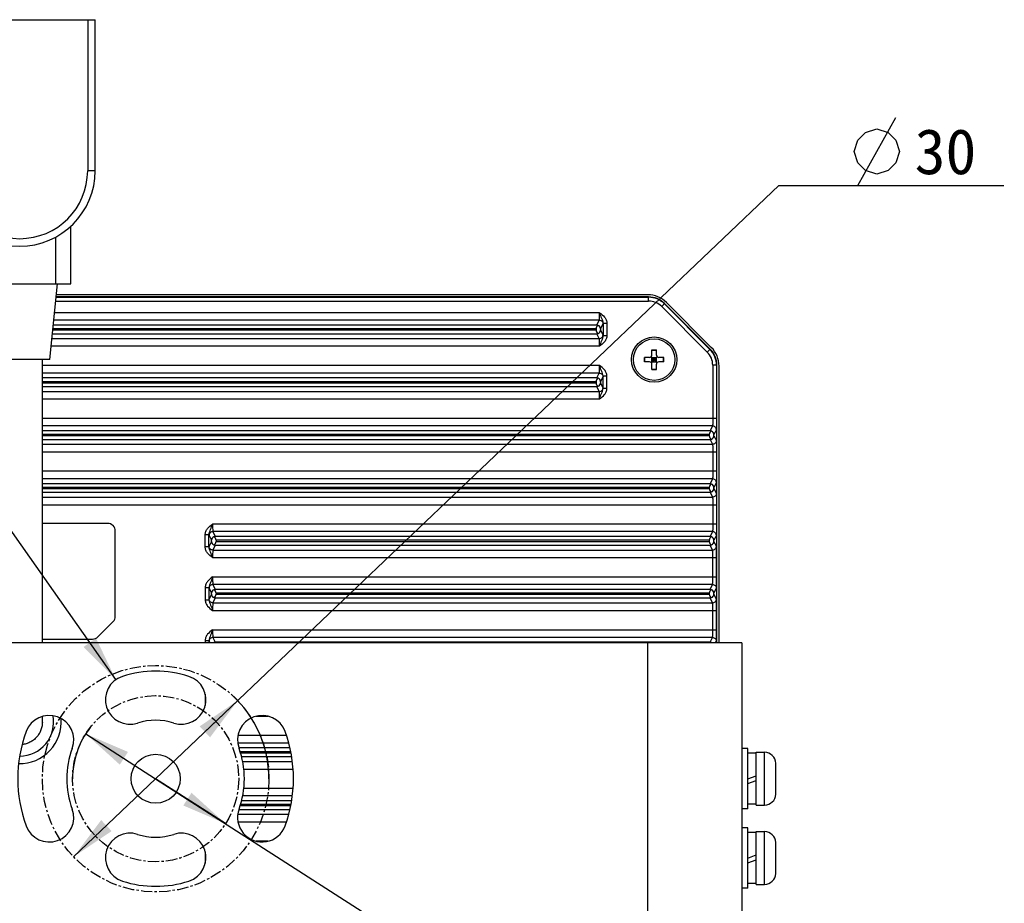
# Model space of a CAD drawing. Header units: millimetres. Extents: x 0 to 594, y 0 to 420.
# Tile 43 of 45: x 382 to 448, y 244 to 302. Entities that reach past the tile are written whole.
import ezdxf
from ezdxf.enums import TextEntityAlignment as Align

# ---------------------------------------------------------------- set-up
doc = ezdxf.new("R2010")
doc.units = ezdxf.units.MM
doc.header["$LTSCALE"] = 2
doc.linetypes.add('CENTER', pattern=[0.6, 0.375, -0.075, 0.075, -0.075])
doc.layers.get('0').update_dxf_attribs({"linetype": 'CONTINUOUS'})
for name, color, linetype in [('00_COMPONENTS', 7, 'CONTINUOUS'), ('05_ALL_CURVES', 7, 'CONTINUOUS'), ('51__DRAFT_DIMS', 7, 'CONTINUOUS')]:
    doc.layers.add(name, color=color, linetype=linetype)
doc.styles.get("Standard").update_dxf_attribs({"font": 'simfang.ttf'})
doc.dimstyles.new('DIMSTYLE_4', dxfattribs={"dimtxt": 3, "dimasz": 3, "dimexe": 2.5, "dimexo": 0.5, "dimtad": 1, "dimlfac": 2, "dimdsep": 46, "dimtxsty": 'Standard', "dimblk": '_FILLED', "dimblk1": '_FILLED', "dimblk2": '_FILLED', "dimcen": 0.09, "dimclrt": 3, "dimazin": 2, "dimtp": 0.2, "dimtm": 0.2, "dimtfac": 1, "dimtmove": 0, "dimatfit": 2, "dimldrblk": '_FILLED', "dimfxl": 1, "dimtolj": 1, "dimarcsym": 0})
doc.dimstyles.new('DIMSTYLE_5', dxfattribs={"dimtxt": 3, "dimasz": 3, "dimexe": 2.5, "dimexo": 0.5, "dimtad": 1, "dimlfac": 2, "dimdsep": 46, "dimtxsty": 'Standard', "dimblk": '_FILLED', "dimblk1": '_FILLED', "dimblk2": '_FILLED', "dimcen": 0.09, "dimclrt": 3, "dimazin": 2, "dimtp": 0.2, "dimtm": 0.2, "dimtfac": 1, "dimtofl": 0, "dimtmove": 0, "dimatfit": 1, "dimldrblk": '_FILLED', "dimfxl": 1, "dimtolj": 1, "dimarcsym": 0})

# ---------------------------------------------------------------- blocks, each defined once
blk = doc.blocks.new('_FILLED')
at = {"color": 0, "linetype": 'ByBlock'}
blk.add_solid([(0, 0), (-1, 0.167), (-1, -0.167)], dxfattribs=at)
blk = doc.blocks.new('*D6')
at = {"layer": '51__DRAFT_DIMS', "color": 4}
for p, q in [((391.49, 252.135), (432.733, 291.412)), ((432.733, 291.412), (436.233, 291.412)), ((436.233, 291.412), (447.639, 291.412)), ((396.922, 257.307), (391.49, 252.135)), ((386.059, 246.962), (391.49, 252.135))]:
    blk.add_line(p, q, dxfattribs=at)
at = {"layer": '51__DRAFT_DIMS', "color": 4, "xscale": 3, "yscale": 3, "zscale": 3}
for p, rotation in [((396.922, 257.307), 43.6019092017), ((386.059, 246.962), 223.6019092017)]:
    blk.add_blockref('_FILLED', p, dxfattribs=dict(at, rotation=rotation))
at = {"layer": '51__DRAFT_DIMS', "color": 3}
blk.add_text('30', height=3, dxfattribs=at).set_placement((441.733, 292.162))
blk = doc.blocks.new('*D7')
at = {"layer": '51__DRAFT_DIMS', "color": 4}
for p, q in [((386.864, 255.108), (391.49, 252.135)), ((396.117, 249.161), (391.49, 252.135)), ((391.49, 252.135), (432.762, 225.61)), ((432.762, 225.61), (447.668, 225.61)), ((447.668, 225.61), (436.262, 225.61))]:
    blk.add_line(p, q, dxfattribs=at)
at = {"layer": '51__DRAFT_DIMS', "color": 4, "xscale": 3, "yscale": 3, "zscale": 3}
for p, rotation in [((386.864, 255.108), 147.2721325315), ((396.117, 249.161), 327.2721325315)]:
    blk.add_blockref('_FILLED', p, dxfattribs=dict(at, rotation=rotation))
at = {"layer": '51__DRAFT_DIMS', "color": 3}
blk.add_text('22', height=3, dxfattribs=at).set_placement((441.762, 226.36))
blk = doc.blocks.new('*D8')
at = {"layer": '51__DRAFT_DIMS', "color": 4}
for p, q in [((363.835, 289.302), (349.819, 289.302)), ((367.335, 289.302), (363.835, 289.302)), ((388.856, 258.695), (367.335, 289.302))]:
    blk.add_line(p, q, dxfattribs=at)
at = {"layer": '51__DRAFT_DIMS', "color": 4, "xscale": 3, "yscale": 3, "zscale": 3, "rotation": 305.1119842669}
blk.add_blockref('_FILLED', (388.856, 258.695), dxfattribs=at)
at = {"layer": '51__DRAFT_DIMS', "color": 3}
for s, p in [('4-', (355.726, 290.052)), ('6.5', (362.335, 290.052))]:
    blk.add_text(s, height=3, dxfattribs=at).set_placement(p, align=Align.RIGHT)

msp = doc.modelspace()

# ---------------------------------------------------------------- linework, layer by layer
at = {"layer": '00_COMPONENTS', "color": 0}
for p, q in [((377.4904, 302.3918), (387.4904, 302.3918)), ((386.9904, 302.3918), (386.9904, 292.3918)), ((387.4904, 292.3918), (387.4904, 302.3918)), ((387.4904, 292.3918), (386.9904, 292.3918)), ((385.8654, 284.8918), (385.8654, 288.7027)), ((384.8654, 287.9918), (384.8654, 284.8918)), ((379.1154, 284.8918), (385.8654, 284.8918))]:
    msp.add_line(p, q, dxfattribs=at)
at = {"layer": '00_COMPONENTS'}
for p, q in [((384.4904, 279.8918), (384.9904, 284.8918)), ((424.0638, 284.1794), (384.9192, 284.1794)), ((384.8775, 283.7628), (424.1191, 283.7628)), ((384.9025, 284.0127), (424.1191, 284.0127)), ((424.1191, 284.0346), (384.9047, 284.0346)), ((424.1191, 283.7628), (424.1191, 284.0346)), ((424.9875, 283.4031), (425.1797, 283.5953)), ((425.1643, 283.5798), (428.1856, 280.5585)), ((428.2011, 280.574), (425.1797, 283.5953)), ((428.2729, 280.6947), (425.3005, 283.6672)), ((420.8686, 282.9925), (384.8005, 282.9925)), ((424.9875, 283.4031), (428.0088, 280.3818)), ((420.8559, 282.4928), (384.7505, 282.4928)), ((420.694, 282.1689), (420.8559, 282.4928)), ((420.945, 281.9211), (421.1059, 282.2429)), ((421.1099, 282.2885), (421.3599, 282.2885)), ((421.1099, 282.2885), (421.1099, 281.4808)), ((421.3599, 282.2885), (421.3599, 281.4808)), ((384.6613, 281.6004), (420.694, 281.6004)), ((384.6862, 281.8503), (420.6404, 281.8503)), ((420.6404, 281.919), (384.6931, 281.919)), ((420.694, 282.1689), (384.7181, 282.1689)), ((420.6404, 281.919), (420.6404, 281.8503)), ((420.8559, 281.2765), (420.694, 281.6004)), ((420.945, 281.9211), (420.945, 281.8482)), ((421.1059, 281.5263), (420.945, 281.8482)), ((384.6289, 281.2765), (420.8559, 281.2765)), ((421.1099, 281.4808), (421.3599, 281.4808)), ((420.8685, 280.7768), (384.5789, 280.7768)), ((424.3404, 280.5346), (424.6404, 280.5346)), ((424.3404, 280.1846), (424.3404, 280.5346)), ((424.3404, 280.5102), (424.6404, 280.5102)), ((424.6404, 280.1846), (424.6404, 280.5346)), ((428.2011, 280.574), (428.0088, 280.3818)), ((384.4904, 279.8918), (380.4904, 279.8918)), ((383.9904, 261.1346), (383.9904, 279.8918)), ((424.1904, 280.0346), (423.8404, 280.0346)), ((423.8404, 279.7346), (423.8404, 280.0346)), ((424.1904, 279.7346), (423.8404, 279.7346)), ((423.8649, 279.7346), (423.8649, 280.0346)), ((424.2965, 279.6907), (424.6843, 280.0786)), ((424.2965, 280.0786), (424.6843, 279.6907)), ((424.3404, 280.0346), (424.6404, 280.0346)), ((424.3404, 279.7346), (424.3404, 280.0346)), ((424.3404, 279.8846), (424.6404, 279.8846)), ((424.3404, 279.7346), (424.6404, 279.7346)), ((424.4904, 279.7346), (424.4904, 280.0346)), ((424.6404, 279.7346), (424.6404, 280.0346)), ((425.1404, 280.0346), (424.7904, 280.0346)), ((425.1404, 279.7346), (424.7904, 279.7346)), ((425.1159, 279.7346), (425.1159, 280.0346)), ((425.1404, 279.7346), (425.1404, 280.0346)), ((420.8685, 279.4925), (383.9904, 279.4925)), ((420.8559, 278.9928), (383.9904, 278.9928)), ((420.694, 278.6689), (420.8559, 278.9928)), ((424.3404, 279.2346), (424.3404, 279.5846)), ((424.3404, 279.2591), (424.6404, 279.2591)), ((424.3404, 279.2346), (424.6404, 279.2346)), ((424.6404, 279.2346), (424.6404, 279.5846)), ((428.6404, 279.5133), (428.3685, 279.5133)), ((428.3685, 279.5133), (428.3685, 275.9925)), ((428.6185, 279.5133), (428.6185, 275.9925)), ((428.6404, 261.1346), (428.6404, 279.5133)), ((428.7852, 261.1346), (428.7852, 279.458)), ((420.694, 278.6689), (383.9904, 278.6689)), ((420.6404, 278.419), (383.9904, 278.419)), ((383.9904, 278.3503), (420.6404, 278.3503)), ((420.6404, 278.419), (420.6404, 278.3503)), ((420.945, 278.4211), (421.1059, 278.7429)), ((420.945, 278.4211), (420.945, 278.3482)), ((421.1059, 278.0263), (420.945, 278.3482)), ((421.3599, 278.7885), (421.1099, 278.7885)), ((421.1099, 277.9808), (421.1099, 278.7885)), ((421.3599, 277.9808), (421.3599, 278.7885)), ((383.9904, 278.1004), (420.694, 278.1004)), ((383.9904, 277.7765), (420.8559, 277.7765)), ((420.8559, 277.7765), (420.694, 278.1004)), ((421.3599, 277.9808), (421.1099, 277.9808)), ((383.9904, 277.2768), (420.8685, 277.2768)), ((428.6185, 275.9925), (383.9904, 275.9925)), ((428.3559, 275.4928), (383.9904, 275.4928)), ((428.194, 275.1689), (383.9904, 275.1689)), ((428.3559, 275.4928), (428.194, 275.1689)), ((428.6059, 275.2429), (428.4448, 274.9207)), ((428.1407, 274.919), (383.9904, 274.919)), ((383.9904, 274.8503), (428.1407, 274.8503)), ((383.9904, 274.6004), (428.194, 274.6004)), ((428.1407, 274.919), (428.1407, 274.8503)), ((428.194, 274.6004), (428.3559, 274.2765)), ((428.4448, 274.8486), (428.4448, 274.9207)), ((428.4448, 274.8486), (428.6059, 274.5263)), ((383.9904, 274.2765), (428.3559, 274.2765)), ((383.9904, 273.7768), (428.6185, 273.7768)), ((428.3685, 273.7768), (428.3685, 272.4925)), ((428.6185, 273.7768), (428.6185, 272.4925)), ((428.6185, 272.4925), (383.9904, 272.4925)), ((428.3559, 271.9928), (383.9904, 271.9928)), ((428.3559, 271.9928), (428.194, 271.6689)), ((428.194, 271.6689), (383.9904, 271.6689)), ((428.1407, 271.419), (383.9904, 271.419)), ((383.9904, 271.3503), (428.1407, 271.3503)), ((428.1407, 271.419), (428.1407, 271.3503)), ((428.6059, 271.7429), (428.4448, 271.4207)), ((428.4448, 271.3486), (428.4448, 271.4207)), ((428.4448, 271.3486), (428.6059, 271.0263)), ((383.9904, 271.1004), (428.194, 271.1004)), ((383.9904, 270.7765), (428.3559, 270.7765)), ((428.194, 271.1004), (428.3559, 270.7765)), ((383.9904, 270.2768), (428.6185, 270.2768)), ((428.3685, 270.2768), (428.3685, 268.9925)), ((428.6185, 270.2768), (428.6185, 268.9925)), ((388.3154, 269.0399), (383.9904, 269.0399)), ((388.8206, 262.8917), (388.8206, 268.5346)), ((428.6185, 268.9925), (395.2622, 268.9925)), ((394.7709, 267.4808), (394.7709, 268.2885)), ((395.0209, 268.2885), (394.7709, 268.2885)), ((395.0209, 267.4808), (395.0209, 268.2885)), ((395.0249, 268.2429), (395.1858, 267.9211)), ((395.1858, 267.8482), (395.1858, 267.9211)), ((428.3559, 268.4928), (395.2749, 268.4928)), ((395.2749, 268.4928), (395.4368, 268.1689)), ((428.194, 268.1689), (395.4368, 268.1689)), ((395.4904, 267.919), (395.4904, 267.8503)), ((428.1407, 267.919), (395.4904, 267.919)), ((428.1407, 267.919), (428.1407, 267.8503)), ((428.3559, 268.4928), (428.194, 268.1689)), ((428.6059, 268.2429), (428.4448, 267.9207)), ((428.4448, 267.8486), (428.4448, 267.9207)), ((395.0209, 267.4808), (394.7709, 267.4808)), ((395.1858, 267.8482), (395.0249, 267.5263)), ((395.4368, 267.6004), (395.2749, 267.2765)), ((395.2749, 267.2765), (428.3559, 267.2765)), ((395.4368, 267.6004), (428.194, 267.6004)), ((395.4904, 267.8503), (428.1407, 267.8503)), ((428.3559, 267.2765), (428.194, 267.6004)), ((428.6059, 267.5263), (428.4448, 267.8486)), ((395.2623, 266.7768), (428.6185, 266.7768)), ((428.3685, 265.4925), (428.3685, 266.7768)), ((428.6185, 265.4925), (428.6185, 266.7768)), ((395.2623, 265.4925), (428.6185, 265.4925)), ((394.7709, 264.7885), (394.7709, 263.9808)), ((394.7709, 264.7885), (395.0209, 264.7885)), ((395.0209, 264.7885), (395.0209, 263.9808)), ((395.0249, 264.7429), (395.1858, 264.4211)), ((395.2749, 264.9928), (395.4368, 264.6689)), ((428.3559, 264.9928), (395.2749, 264.9928)), ((428.194, 264.6689), (395.4368, 264.6689)), ((428.194, 264.6689), (428.3559, 264.9928)), ((428.4448, 264.4207), (428.6059, 264.7429)), ((394.7709, 263.9808), (395.0209, 263.9808)), ((395.1858, 264.3482), (395.0249, 264.0263)), ((395.1858, 264.3482), (395.1858, 264.4211)), ((395.4368, 264.1004), (395.2749, 263.7765)), ((395.4368, 264.1004), (428.194, 264.1004)), ((395.4904, 264.419), (395.4904, 264.3503)), ((428.1407, 264.419), (395.4904, 264.419)), ((395.4904, 264.3503), (428.1407, 264.3503)), ((428.1407, 264.419), (428.1407, 264.3503)), ((428.3559, 263.7765), (428.194, 264.1004)), ((428.4448, 264.3486), (428.4448, 264.4207)), ((428.6059, 264.0263), (428.4448, 264.3486)), ((395.2749, 263.7765), (428.3559, 263.7765)), ((395.2623, 263.2768), (428.6185, 263.2768)), ((428.3685, 261.9925), (428.3685, 263.2768)), ((428.6185, 261.9925), (428.6185, 263.2768)), ((387.6655, 261.5274), (388.6727, 262.5345)), ((383.9904, 261.3794), (387.3083, 261.3794)), ((387.3083, 261.3846), (387.3083, 261.3794)), ((395.2623, 261.9925), (428.6185, 261.9925)), ((428.3559, 261.4928), (395.2749, 261.4928)), ((395.2749, 261.4928), (395.4368, 261.1689)), ((428.194, 261.1689), (428.3559, 261.4928)), ((430.2904, 261.1346), (352.6904, 261.1346)), ((394.7709, 261.2885), (394.7709, 261.1346)), ((394.7709, 261.2885), (395.0209, 261.2885)), ((395.0209, 261.2885), (395.0209, 261.1346)), ((395.0249, 261.2429), (395.0791, 261.1346)), ((428.194, 261.1689), (395.4368, 261.1689)), ((424.0404, 261.1346), (424.0404, 243.1346)), ((428.5517, 261.1346), (428.6059, 261.2429)), ((430.2904, 261.1346), (430.2904, 243.1346)), ((394.7709, 257.7379), (394.7709, 256.9807)), ((383.9904, 255.8846), (383.9904, 256.2597)), ((398.1496, 256.2768), (398.9294, 256.2768)), ((400.1551, 254.9925), (396.94, 254.9925)), ((400.3041, 254.4928), (396.9272, 254.4928)), ((400.3846, 254.1689), (397.0111, 254.1689)), ((400.4387, 253.919), (397.087, 253.919)), ((397.1085, 253.8503), (400.4519, 253.8503)), ((397.1791, 253.6004), (400.4959, 253.6004)), ((430.6904, 254.1346), (430.2904, 254.1346)), ((430.6904, 250.1346), (430.6904, 254.1346)), ((431.2404, 253.8296), (430.6904, 253.8296)), ((431.2404, 253.8846), (431.7904, 253.8846)), ((431.2404, 250.3846), (431.2404, 253.8846)), ((431.7904, 250.3846), (431.7904, 253.8846)), ((397.252, 253.2765), (400.5424, 253.2765)), ((432.5379, 253.1592), (432.5404, 253.1596)), ((432.5404, 252.4096), (432.5404, 253.0961)), ((397.3294, 252.7768), (400.5917, 252.7768)), ((430.6904, 252.1346), (431.2404, 252.3348)), ((432.5379, 252.4096), (432.5404, 252.4096)), ((430.6904, 251.8096), (431.2404, 252.0098)), ((432.5404, 251.8596), (432.5379, 251.8596)), ((432.5404, 251.1732), (432.5404, 251.8596)), ((400.5424, 250.9928), (397.252, 250.9928)), ((400.5917, 251.4925), (397.3294, 251.4925)), ((432.5404, 251.1096), (432.5379, 251.1101)), ((397.087, 250.3503), (400.4387, 250.3503)), ((400.4519, 250.419), (397.1085, 250.419)), ((400.4959, 250.6689), (397.1791, 250.6689)), ((431.2404, 250.4396), (430.6904, 250.4396)), ((431.2404, 250.3846), (431.7904, 250.3846)), ((396.9272, 249.7765), (400.3041, 249.7765)), ((397.0111, 250.1004), (400.3846, 250.1004)), ((430.6904, 250.1346), (430.2904, 250.1346)), ((396.94, 249.2768), (400.1551, 249.2768)), ((430.6904, 248.8846), (430.2904, 248.8846)), ((430.6904, 244.8846), (430.6904, 248.8846)), ((431.2404, 248.5796), (430.6904, 248.5796)), ((431.2404, 248.6346), (431.7904, 248.6346)), ((431.2404, 245.1346), (431.2404, 248.6346)), ((431.7904, 245.1346), (431.7904, 248.6346)), ((398.9294, 247.9925), (398.1496, 247.9925)), ((432.5379, 247.9092), (432.5404, 247.9096)), ((432.5404, 247.1596), (432.5404, 247.8461)), ((394.7709, 247.2885), (394.7709, 246.5314)), ((430.6904, 246.8846), (431.2404, 247.0848)), ((432.5379, 247.1596), (432.5404, 247.1596)), ((430.6904, 246.5596), (431.2404, 246.7598)), ((432.5404, 246.6096), (432.5379, 246.6096)), ((432.5404, 245.9232), (432.5404, 246.6096)), ((432.5404, 245.8596), (432.5379, 245.8601)), ((431.2404, 245.1896), (430.6904, 245.1896)), ((431.2404, 245.1346), (431.7904, 245.1346)), ((430.6904, 244.8846), (430.2904, 244.8846))]:
    msp.add_line(p, q, dxfattribs=at)
for centre, radius in [((424.4904, 279.8846), 1.5), ((424.4904, 279.8846), 1.375), ((391.4904, 252.1346), 1.625)]:
    msp.add_circle(centre, radius, dxfattribs=at)
at = {"layer": '00_COMPONENTS', "color": 0}
for radius in [5, 4.5]:
    msp.add_arc((382.4904, 292.3918), radius, 180, 360, dxfattribs=at)
at = {"layer": '00_COMPONENTS'}
for centre, radius, start, end in [((424.1191, 282.5346), 1.5, 45, 90), ((424.1191, 282.5346), 1.4781, 45, 90), ((424.1191, 282.5346), 1.2281, 45, 90), ((427.1404, 279.5133), 1.2281, 0, 45), ((427.1404, 279.5133), 1.4781, 0, 45), ((427.1404, 279.5133), 1.5, 0, 45), ((424.1904, 280.1846), 0.15, 270, 360), ((424.1904, 279.5846), 0.15, 0, 90), ((424.7904, 280.1846), 0.15, 180, 270), ((424.7904, 279.5846), 0.15, 90, 180), ((388.3154, 268.5346), 0.5052, 0, 90), ((388.3154, 262.8917), 0.5052, 315, 360), ((387.3083, 261.8846), 0.5052, 270, 315), ((389.7908, 257.3655), 1.625, 108, 288), ((391.4904, 252.1346), 7.125, 72, 108), ((393.19, 257.3655), 1.625, 252, 72), ((382.4904, 255.8846), 2.25, 270.013424, 10.736654), ((384.4427, 254.6998), 1.625, 340, 160), ((398.5381, 254.6998), 1.625, 20, 200), ((382.4904, 255.8846), 2.75, 268.562709, 4.914244), ((391.4904, 252.1346), 3.875, 72, 108), ((391.4904, 252.1346), 9.125, 160, 200), ((391.4904, 252.1346), 9.125, 340, 20), ((391.4904, 252.1346), 5.875, 160, 200), ((391.4904, 252.1346), 5.875, 340, 20), ((431.7904, 253.1346), 0.75, 1.904629, 90), ((431.7345, 253.0961), 0.8059, 359.995686, 4.487656), ((431.7904, 251.1346), 0.75, 270, 358.095371), ((431.7345, 251.1731), 0.8059, 355.512344, 0.004314), ((384.4427, 249.5695), 1.625, 200, 20), ((398.5381, 249.5695), 1.625, 160, 340), ((389.7908, 246.9038), 1.625, 72, 252), ((391.4904, 252.1346), 3.875, 252, 288), ((393.19, 246.9038), 1.625, 288, 108), ((431.7904, 247.8846), 0.75, 1.904629, 90), ((431.7345, 247.8461), 0.8059, 359.995686, 4.487656), ((431.7904, 245.8846), 0.75, 270, 358.095371), ((431.7345, 245.9231), 0.8059, 355.512344, 0.004314), ((391.4904, 252.1346), 7.125, 252, 288)]:
    msp.add_arc(centre, radius, start, end, dxfattribs=at)
for centre, major_axis, ratio, start_param, end_param in [((424.0629, 282.4283), (0.6702, 1.6179), 0.9992864, -0.3924468, 0.3924468), ((420.8904, 281.919), (0.25, 0), 1, 1.9955823, 3.1415927), ((420.8904, 281.8503), (0.25, 0), 1, -3.1415927, -1.9955823), ((420.6905, 281.912), (0.2165, 0.1391), 0.9610611, -0.5531785, 0.6271294), ((420.6905, 281.8573), (0.2165, -0.1391), 0.9610611, -0.6271294, 0.5531785), ((427.0341, 279.4572), (1.6179, 0.6702), 0.9992864, 5.8907385, 6.6756321), ((420.8904, 278.419), (0.25, 0), 1, 1.9955823, 3.1415927), ((420.8904, 278.3503), (0.25, 0), 1, -3.1415927, -1.9955823), ((420.6905, 278.412), (0.2165, 0.1391), 0.9610611, -0.5531785, 0.6271294), ((420.6905, 278.3573), (0.2165, -0.1391), 0.9610611, -0.6271294, 0.5531785), ((428.3993, 274.919), (0.2586, 0), 0.9666796, 2.0071759, 3.1415927), ((428.1905, 274.912), (0.2163, 0.139), 0.9623332, -0.5537696, 0.6149446), ((428.3993, 274.8503), (0.2586, 0), 0.9666796, -3.1415927, -2.0071759), ((428.1905, 274.8573), (0.2163, -0.139), 0.9623332, -0.6149446, 0.5537696), ((428.3993, 271.419), (0.2586, 0), 0.9666796, 2.0071759, 3.1415927), ((428.3993, 271.3503), (0.2586, 0), 0.9666796, -3.1415927, -2.0071759), ((428.1905, 271.412), (0.2163, 0.139), 0.9623332, -0.5537696, 0.6149446), ((428.1905, 271.3573), (0.2163, -0.139), 0.9623332, -0.6149446, 0.5537696), ((395.4403, 267.912), (0.2165, -0.1391), 0.9610611, 2.5144633, 3.6947711), ((395.2404, 267.919), (0.25, 0), 1, 0, 1.1460104), ((428.3993, 267.919), (0.2586, 0), 0.9666796, 2.0071759, 3.1415927), ((428.1905, 267.912), (0.2163, 0.139), 0.9623332, -0.5537696, 0.6149446), ((395.4403, 267.8573), (0.2165, 0.1391), 0.9610611, 2.5884142, 3.7687221), ((395.2404, 267.8503), (0.25, 0), 1, -1.1460104, 0), ((428.3993, 267.8503), (0.2586, 0), 0.9666796, -3.1415927, -2.0071759), ((428.1905, 267.8573), (0.2163, -0.139), 0.9623332, -0.6149446, 0.5537696), ((395.4403, 264.412), (0.2165, -0.1391), 0.9610611, 2.5144633, 3.6947711), ((395.2404, 264.419), (0.25, 0), 1, 0, 1.1460104), ((428.3993, 264.419), (0.2586, 0), 0.9666796, 2.0071759, 3.1415927), ((428.1905, 264.412), (0.2163, 0.139), 0.9623332, -0.5537696, 0.6149446), ((395.4403, 264.3573), (0.2165, 0.1391), 0.9610611, 2.5884142, 3.7687221), ((395.2404, 264.3503), (0.25, 0), 1, -1.1460104, 0), ((428.3993, 264.3503), (0.2586, 0), 0.9666796, -3.1415927, -2.0071759), ((428.1905, 264.3573), (0.2163, -0.139), 0.9623332, -0.6149446, 0.5537696), ((395.2404, 260.919), (0.25, 0), 1, 1.0413554, 1.1460104), ((428.3993, 260.919), (0.2586, 0), 0.9666796, 2.0071759, 2.0972906), ((428.1905, 260.912), (0.2163, 0.139), 0.9623332, 0.5090933, 0.6149446)]:
    msp.add_ellipse(centre, major_axis=major_axis, ratio=ratio, start_param=start_param, end_param=end_param, dxfattribs=at)
for points, knots in [([(420.8559, 282.4928), (420.8585, 282.4962), (420.858, 282.5119), (420.8619, 282.5408), (420.863, 282.5881), (420.8661, 282.6776), (420.8679, 282.8143), (420.8685, 282.93), (420.8685, 282.9925)], [0, 0, 0, 0, 0.0254937, 0.0864791, 0.1809259, 0.3054277, 0.6254302, 1, 1, 1, 1]), ([(420.8685, 282.9925), (420.9111, 282.8724), (420.9924, 282.6418), (421.1105, 282.4093), (421.1099, 282.2885)], [0, 0, 0, 0, 0.513363, 1, 1, 1, 1]), ([(420.8686, 282.9925), (420.9905, 282.9074), (421.1737, 282.7711), (421.3298, 282.5126), (421.3599, 282.3628), (421.3599, 282.2885)], [0, 0, 0, 0, 0.4999825, 0.7501255, 1, 1, 1, 1]), ([(420.8559, 282.4928), (420.9197, 282.4928), (421.0525, 282.4395), (421.1058, 282.3067), (421.1059, 282.2429)], [0, 0, 0, 0, 0.5000808, 1, 1, 1, 1]), ([(421.1059, 282.2429), (421.108, 282.247), (421.1076, 282.263), (421.1094, 282.2778), (421.1099, 282.2885)], [0, 0, 0, 0, 0.2988902, 1, 1, 1, 1]), ([(420.8559, 281.2765), (420.9197, 281.2765), (421.0525, 281.3298), (421.1058, 281.4626), (421.1059, 281.5263)], [0, 0, 0, 0, 0.5000808, 1, 1, 1, 1]), ([(420.8685, 280.7768), (420.8685, 280.8392), (420.8679, 280.9549), (420.8661, 281.0916), (420.863, 281.1811), (420.8619, 281.2284), (420.858, 281.2573), (420.8585, 281.2731), (420.8559, 281.2765)], [0, 0, 0, 0, 0.3743142, 0.6942962, 0.8188583, 0.9133924, 0.9744619, 1, 1, 1, 1]), ([(421.3599, 281.4808), (421.3599, 281.4064), (421.3298, 281.2566), (421.1738, 280.998), (420.9899, 280.8626), (420.8685, 280.7768)], [0, 0, 0, 0, 0.2499491, 0.5000507, 1, 1, 1, 1]), ([(421.1099, 281.4808), (421.1105, 281.36), (420.9924, 281.1275), (420.911, 280.8969), (420.8685, 280.7768)], [0, 0, 0, 0, 0.4866752, 1, 1, 1, 1]), ([(421.1099, 281.4808), (421.1094, 281.4914), (421.1076, 281.5062), (421.108, 281.5223), (421.1059, 281.5263)], [0, 0, 0, 0, 0.7010861, 1, 1, 1, 1]), ([(420.8559, 278.9928), (420.8585, 278.9962), (420.858, 279.0119), (420.8619, 279.0409), (420.863, 279.0882), (420.8661, 279.1777), (420.8679, 279.3144), (420.8685, 279.4301), (420.8685, 279.4925)], [0, 0, 0, 0, 0.0255346, 0.0865888, 0.1811129, 0.3056667, 0.6256481, 1, 1, 1, 1]), ([(420.8559, 278.9928), (420.9197, 278.9928), (421.0525, 278.9395), (421.1058, 278.8067), (421.1059, 278.7429)], [0, 0, 0, 0, 0.5000807, 1, 1, 1, 1]), ([(421.3599, 278.7885), (421.3599, 278.8628), (421.3299, 279.0125), (421.1739, 279.2712), (420.99, 279.4066), (420.8685, 279.4925)], [0, 0, 0, 0, 0.2496624, 0.4998049, 1, 1, 1, 1]), ([(421.1099, 278.7885), (421.1105, 278.9093), (420.9926, 279.1419), (420.9107, 279.3723), (420.8685, 279.4925)], [0, 0, 0, 0, 0.4865552, 1, 1, 1, 1]), ([(421.1059, 278.7429), (421.1079, 278.747), (421.1076, 278.763), (421.1094, 278.7778), (421.1099, 278.7885)], [0, 0, 0, 0, 0.2989859, 1, 1, 1, 1]), ([(420.8559, 277.7765), (420.9197, 277.7765), (421.0525, 277.8298), (421.1058, 277.9626), (421.1059, 278.0263)], [0, 0, 0, 0, 0.5000808, 1, 1, 1, 1]), ([(420.8685, 277.2768), (420.8685, 277.3392), (420.8679, 277.455), (420.8661, 277.5917), (420.863, 277.6812), (420.8619, 277.7284), (420.858, 277.7573), (420.8585, 277.7731), (420.8559, 277.7765)], [0, 0, 0, 0, 0.3745541, 0.6945322, 0.8190329, 0.9134745, 0.9744932, 1, 1, 1, 1]), ([(420.8685, 277.2768), (420.99, 277.3626), (421.174, 277.4981), (421.3299, 277.7568), (421.3599, 277.9065), (421.3599, 277.9808)], [0, 0, 0, 0, 0.5002172, 0.7503227, 1, 1, 1, 1]), ([(420.8685, 277.2749), (420.8887, 277.3373), (420.933, 277.4577), (421.0227, 277.6874), (421.1105, 277.8598), (421.1099, 277.9808)], [0, 0, 0, 0, 0.2634595, 0.5136406, 1, 1, 1, 1]), ([(421.1099, 277.9808), (421.1094, 277.9915), (421.1076, 278.0062), (421.108, 278.0223), (421.1059, 278.0263)], [0, 0, 0, 0, 0.701069, 1, 1, 1, 1]), ([(428.3685, 275.9925), (428.3685, 275.93), (428.3679, 275.8143), (428.3661, 275.6775), (428.363, 275.588), (428.3619, 275.5408), (428.358, 275.5119), (428.3584, 275.4962), (428.3559, 275.4928)], [0, 0, 0, 0, 0.3747558, 0.694722, 0.8191458, 0.9135259, 0.9744862, 1, 1, 1, 1]), ([(428.6185, 275.9925), (428.6185, 275.9493), (428.6182, 275.7893), (428.6172, 275.6292), (428.6155, 275.5124)], [0, 0, 0, 0, 0.2698069, 1, 1, 1, 1]), ([(428.6059, 275.2429), (428.6058, 275.3067), (428.5525, 275.4395), (428.4197, 275.4928), (428.3559, 275.4928)], [0, 0, 0, 0, 0.4999192, 1, 1, 1, 1]), ([(428.6155, 275.5124), (428.6149, 275.4758), (428.6133, 275.4115), (428.6128, 275.3284), (428.6076, 275.2763), (428.6092, 275.2496), (428.6059, 275.2429)], [0, 0, 0, 0, 0.4068115, 0.7172266, 0.9178144, 1, 1, 1, 1]), ([(428.6059, 274.5263), (428.6058, 274.4626), (428.5525, 274.3298), (428.4197, 274.2765), (428.3559, 274.2765)], [0, 0, 0, 0, 0.4999193, 1, 1, 1, 1]), ([(428.6059, 274.5263), (428.6092, 274.5196), (428.6076, 274.4925), (428.6128, 274.4396), (428.6134, 274.3552), (428.615, 274.29), (428.6155, 274.2529)], [0, 0, 0, 0, 0.0821285, 0.282787, 0.5933234, 1, 1, 1, 1]), ([(428.3559, 274.2765), (428.3584, 274.2731), (428.358, 274.2574), (428.3619, 274.2284), (428.363, 274.1812), (428.3661, 274.0918), (428.3679, 273.955), (428.3685, 273.8393), (428.3685, 273.7768)], [0, 0, 0, 0, 0.025513, 0.0864637, 0.1808641, 0.3053414, 0.6252748, 1, 1, 1, 1]), ([(428.6155, 274.2529), (428.616, 274.2175), (428.6179, 274.0588), (428.6185, 273.9001), (428.6185, 273.7768)], [0, 0, 0, 0, 0.2228799, 1, 1, 1, 1]), ([(428.3685, 272.4925), (428.3685, 272.43), (428.3679, 272.3143), (428.3661, 272.1775), (428.363, 272.088), (428.3619, 272.0408), (428.358, 272.0119), (428.3584, 271.9962), (428.3559, 271.9928)], [0, 0, 0, 0, 0.3747558, 0.694722, 0.8191458, 0.9135259, 0.9744862, 1, 1, 1, 1]), ([(428.6185, 272.4925), (428.6185, 272.4493), (428.6182, 272.2893), (428.6172, 272.1292), (428.6155, 272.0124)], [0, 0, 0, 0, 0.2698069, 1, 1, 1, 1]), ([(428.6059, 271.7429), (428.6058, 271.8067), (428.5525, 271.9395), (428.4197, 271.9928), (428.3559, 271.9928)], [0, 0, 0, 0, 0.4999192, 1, 1, 1, 1]), ([(428.6155, 272.0124), (428.6149, 271.9758), (428.6133, 271.9115), (428.6128, 271.8284), (428.6076, 271.7763), (428.6092, 271.7496), (428.6059, 271.7429)], [0, 0, 0, 0, 0.4068115, 0.7172266, 0.9178144, 1, 1, 1, 1]), ([(428.6059, 271.0263), (428.6058, 270.9626), (428.5525, 270.8298), (428.4197, 270.7765), (428.3559, 270.7765)], [0, 0, 0, 0, 0.4999193, 1, 1, 1, 1]), ([(428.3559, 270.7765), (428.3584, 270.7731), (428.358, 270.7574), (428.3619, 270.7284), (428.363, 270.6812), (428.3661, 270.5918), (428.3679, 270.455), (428.3685, 270.3393), (428.3685, 270.2768)], [0, 0, 0, 0, 0.025513, 0.0864637, 0.1808641, 0.3053414, 0.6252748, 1, 1, 1, 1]), ([(428.6059, 271.0263), (428.6092, 271.0196), (428.6076, 270.9925), (428.6128, 270.9396), (428.6134, 270.8552), (428.615, 270.79), (428.6155, 270.7529)], [0, 0, 0, 0, 0.0821285, 0.282787, 0.5933234, 1, 1, 1, 1]), ([(428.6155, 270.7529), (428.616, 270.7175), (428.6179, 270.5588), (428.6185, 270.4001), (428.6185, 270.2768)], [0, 0, 0, 0, 0.2228799, 1, 1, 1, 1]), ([(394.7709, 268.2885), (394.7709, 268.3629), (394.801, 268.5127), (394.9571, 268.7711), (395.1402, 268.9076), (395.2622, 268.9925)], [0, 0, 0, 0, 0.2500254, 0.5001271, 1, 1, 1, 1]), ([(395.0209, 268.2885), (395.0203, 268.4093), (395.1385, 268.6418), (395.2196, 268.8724), (395.2623, 268.9925)], [0, 0, 0, 0, 0.4866805, 1, 1, 1, 1]), ([(395.2623, 268.9925), (395.2623, 268.93), (395.2629, 268.8143), (395.2646, 268.6776), (395.2678, 268.5881), (395.2689, 268.5409), (395.2728, 268.5119), (395.2723, 268.4962), (395.2749, 268.4928)], [0, 0, 0, 0, 0.3745544, 0.6945323, 0.819033, 0.9134743, 0.9744938, 1, 1, 1, 1]), ([(428.3685, 268.9925), (428.3685, 268.93), (428.3679, 268.8143), (428.3661, 268.6775), (428.363, 268.588), (428.3619, 268.5408), (428.358, 268.5119), (428.3584, 268.4962), (428.3559, 268.4928)], [0, 0, 0, 0, 0.3747558, 0.694722, 0.8191458, 0.9135259, 0.9744862, 1, 1, 1, 1]), ([(428.6185, 268.9925), (428.6185, 268.9493), (428.6182, 268.7893), (428.6172, 268.6292), (428.6155, 268.5124)], [0, 0, 0, 0, 0.2698069, 1, 1, 1, 1]), ([(395.0209, 268.2885), (395.0214, 268.2778), (395.0232, 268.263), (395.0228, 268.247), (395.0249, 268.2429)], [0, 0, 0, 0, 0.7010765, 1, 1, 1, 1]), ([(395.2749, 268.4928), (395.2111, 268.4928), (395.0783, 268.4395), (395.025, 268.3067), (395.0249, 268.2429)], [0, 0, 0, 0, 0.5000808, 1, 1, 1, 1]), ([(428.6059, 268.2429), (428.6058, 268.3067), (428.5525, 268.4395), (428.4197, 268.4928), (428.3559, 268.4928)], [0, 0, 0, 0, 0.4999192, 1, 1, 1, 1]), ([(428.6155, 268.5124), (428.6149, 268.4758), (428.6133, 268.4115), (428.6128, 268.3284), (428.6076, 268.2763), (428.6092, 268.2496), (428.6059, 268.2429)], [0, 0, 0, 0, 0.4068115, 0.7172266, 0.9178144, 1, 1, 1, 1]), ([(395.2623, 266.7768), (395.1403, 266.8618), (394.9571, 266.9982), (394.8009, 267.2566), (394.7709, 267.4065), (394.7709, 267.4808)], [0, 0, 0, 0, 0.499988, 0.7501296, 1, 1, 1, 1]), ([(395.2623, 266.7768), (395.2195, 266.8968), (395.1385, 267.1275), (395.0203, 267.36), (395.0209, 267.4808)], [0, 0, 0, 0, 0.5133692, 1, 1, 1, 1]), ([(395.0249, 267.5263), (395.0228, 267.5223), (395.0232, 267.5062), (395.0214, 267.4915), (395.0209, 267.4808)], [0, 0, 0, 0, 0.2989799, 1, 1, 1, 1]), ([(395.2749, 267.2765), (395.2111, 267.2765), (395.0783, 267.3298), (395.025, 267.4626), (395.0249, 267.5263)], [0, 0, 0, 0, 0.5000807, 1, 1, 1, 1]), ([(395.2749, 267.2765), (395.2723, 267.2731), (395.2728, 267.2574), (395.2689, 267.2285), (395.2678, 267.1812), (395.2647, 267.0918), (395.2629, 266.955), (395.2623, 266.8393), (395.2623, 266.7768)], [0, 0, 0, 0, 0.0254855, 0.0864595, 0.1808614, 0.3053274, 0.6253118, 1, 1, 1, 1]), ([(428.3559, 267.2765), (428.4197, 267.2765), (428.5525, 267.3298), (428.6058, 267.4626), (428.6059, 267.5263)], [0, 0, 0, 0, 0.5000808, 1, 1, 1, 1]), ([(428.3685, 266.7768), (428.3685, 266.8392), (428.3679, 266.955), (428.3661, 267.0917), (428.363, 267.1812), (428.3619, 267.2284), (428.358, 267.2574), (428.3584, 267.2731), (428.3559, 267.2765)], [0, 0, 0, 0, 0.3746034, 0.6944399, 0.8189522, 0.913441, 0.9744471, 1, 1, 1, 1]), ([(428.6158, 267.2364), (428.6152, 267.2756), (428.6136, 267.3448), (428.6131, 267.4342), (428.6075, 267.4904), (428.6094, 267.5192), (428.6059, 267.5263)], [0, 0, 0, 0, 0.4058731, 0.7167953, 0.9179491, 1, 1, 1, 1]), ([(428.6185, 266.7768), (428.6185, 266.8178), (428.6183, 266.971), (428.6173, 267.1242), (428.6158, 267.2364)], [0, 0, 0, 0, 0.2676405, 1, 1, 1, 1]), ([(395.2623, 265.4925), (395.1409, 265.4065), (394.9568, 265.2713), (394.8009, 265.0125), (394.7709, 264.8628), (394.7709, 264.7885)], [0, 0, 0, 0, 0.5002188, 0.7503272, 1, 1, 1, 1]), ([(395.2623, 265.4944), (395.2425, 265.4319), (395.1981, 265.3121), (395.1292, 265.1371), (395.0526, 264.9707), (395.0206, 264.8501), (395.0209, 264.7885)], [0, 0, 0, 0, 0.2627761, 0.512427, 0.7530134, 1, 1, 1, 1]), ([(395.2623, 265.4925), (395.2623, 265.43), (395.2629, 265.3143), (395.2646, 265.1775), (395.2678, 265.0881), (395.2689, 265.0408), (395.2728, 265.0119), (395.2723, 264.9962), (395.2749, 264.9928)], [0, 0, 0, 0, 0.3746283, 0.6945837, 0.8190643, 0.9134914, 0.9745004, 1, 1, 1, 1]), ([(428.3559, 264.9928), (428.3584, 264.9962), (428.358, 265.0119), (428.3619, 265.0409), (428.363, 265.0881), (428.3661, 265.1775), (428.3679, 265.3143), (428.3685, 265.43), (428.3685, 265.4925)], [0, 0, 0, 0, 0.0255316, 0.0865047, 0.1809354, 0.3054135, 0.6252342, 1, 1, 1, 1]), ([(428.6158, 265.0329), (428.6162, 265.0674), (428.6179, 265.2206), (428.6185, 265.3738), (428.6185, 265.4925)], [0, 0, 0, 0, 0.2250537, 1, 1, 1, 1]), ([(395.0209, 264.7885), (395.0214, 264.7778), (395.0232, 264.7631), (395.0228, 264.747), (395.0249, 264.7429)], [0, 0, 0, 0, 0.7010357, 1, 1, 1, 1]), ([(395.2749, 264.9928), (395.2111, 264.9928), (395.0783, 264.9395), (395.025, 264.8067), (395.0249, 264.7429)], [0, 0, 0, 0, 0.5000808, 1, 1, 1, 1]), ([(428.3559, 264.9928), (428.4197, 264.9928), (428.5525, 264.9395), (428.6058, 264.8067), (428.6059, 264.7429)], [0, 0, 0, 0, 0.5000808, 1, 1, 1, 1]), ([(428.6059, 264.7429), (428.6094, 264.75), (428.6075, 264.7789), (428.6131, 264.8351), (428.6136, 264.9245), (428.6152, 264.9937), (428.6158, 265.0329)], [0, 0, 0, 0, 0.0820165, 0.2831502, 0.5940766, 1, 1, 1, 1]), ([(394.7709, 263.9808), (394.7709, 263.9065), (394.801, 263.7566), (394.9569, 263.4978), (395.1413, 263.3631), (395.2623, 263.2768)], [0, 0, 0, 0, 0.249907, 0.5001181, 1, 1, 1, 1]), ([(395.0209, 263.9808), (395.0203, 263.8598), (395.1374, 263.6265), (395.2226, 263.3967), (395.2623, 263.2753)], [0, 0, 0, 0, 0.4865293, 1, 1, 1, 1]), ([(395.0249, 264.0263), (395.0228, 264.0223), (395.0232, 264.0062), (395.0214, 263.9915), (395.0209, 263.9808)], [0, 0, 0, 0, 0.2989787, 1, 1, 1, 1]), ([(395.2749, 263.7765), (395.2111, 263.7765), (395.0783, 263.8298), (395.025, 263.9626), (395.0249, 264.0263)], [0, 0, 0, 0, 0.5000807, 1, 1, 1, 1]), ([(428.3559, 263.7765), (428.4197, 263.7765), (428.5525, 263.8298), (428.6058, 263.9626), (428.6059, 264.0263)], [0, 0, 0, 0, 0.5000808, 1, 1, 1, 1]), ([(428.6158, 263.7364), (428.6152, 263.7756), (428.6136, 263.8448), (428.6131, 263.9342), (428.6075, 263.9904), (428.6094, 264.0192), (428.6059, 264.0263)], [0, 0, 0, 0, 0.4058731, 0.7167953, 0.9179491, 1, 1, 1, 1]), ([(395.2749, 263.7765), (395.2723, 263.7731), (395.2728, 263.7574), (395.2689, 263.7285), (395.2678, 263.6812), (395.2647, 263.5918), (395.2629, 263.455), (395.2622, 263.3393), (395.2623, 263.2768)], [0, 0, 0, 0, 0.0254855, 0.0864595, 0.1808614, 0.3053274, 0.6253118, 1, 1, 1, 1]), ([(428.3685, 263.2768), (428.3685, 263.3392), (428.3679, 263.455), (428.3661, 263.5917), (428.363, 263.6812), (428.3619, 263.7284), (428.358, 263.7574), (428.3584, 263.7731), (428.3559, 263.7765)], [0, 0, 0, 0, 0.3746034, 0.6944399, 0.8189522, 0.913441, 0.9744471, 1, 1, 1, 1]), ([(428.6185, 263.2768), (428.6185, 263.3178), (428.6183, 263.471), (428.6173, 263.6242), (428.6158, 263.7364)], [0, 0, 0, 0, 0.2676405, 1, 1, 1, 1]), ([(395.2623, 261.9925), (395.1409, 261.9065), (394.9568, 261.7713), (394.8009, 261.5125), (394.7709, 261.3628), (394.7709, 261.2885)], [0, 0, 0, 0, 0.5002188, 0.7503272, 1, 1, 1, 1]), ([(395.2623, 261.9944), (395.2425, 261.9319), (395.1981, 261.8121), (395.1292, 261.6371), (395.0526, 261.4707), (395.0206, 261.3501), (395.0209, 261.2885)], [0, 0, 0, 0, 0.2627761, 0.512427, 0.7530134, 1, 1, 1, 1]), ([(395.2749, 261.4928), (395.2111, 261.4928), (395.0783, 261.4395), (395.025, 261.3067), (395.0249, 261.2429)], [0, 0, 0, 0, 0.5000808, 1, 1, 1, 1]), ([(395.2623, 261.9925), (395.2623, 261.93), (395.2629, 261.8143), (395.2646, 261.6775), (395.2678, 261.5881), (395.2689, 261.5408), (395.2728, 261.5119), (395.2723, 261.4962), (395.2749, 261.4928)], [0, 0, 0, 0, 0.3746283, 0.6945837, 0.8190643, 0.9134914, 0.9745004, 1, 1, 1, 1]), ([(428.3559, 261.4928), (428.3584, 261.4962), (428.358, 261.5119), (428.3619, 261.5409), (428.363, 261.5881), (428.3661, 261.6775), (428.3679, 261.8143), (428.3685, 261.93), (428.3685, 261.9925)], [0, 0, 0, 0, 0.0255316, 0.0865047, 0.1809354, 0.3054135, 0.6252342, 1, 1, 1, 1]), ([(428.3559, 261.4928), (428.4197, 261.4928), (428.5525, 261.4395), (428.6058, 261.3067), (428.6059, 261.2429)], [0, 0, 0, 0, 0.5000808, 1, 1, 1, 1]), ([(428.6059, 261.2429), (428.6094, 261.25), (428.6075, 261.2789), (428.6131, 261.3351), (428.6136, 261.4245), (428.6152, 261.4937), (428.6158, 261.5329)], [0, 0, 0, 0, 0.0820165, 0.2831502, 0.5940766, 1, 1, 1, 1]), ([(428.6158, 261.5329), (428.6162, 261.5674), (428.6179, 261.7206), (428.6185, 261.8738), (428.6185, 261.9925)], [0, 0, 0, 0, 0.2250537, 1, 1, 1, 1]), ([(395.0209, 261.2885), (395.0214, 261.2778), (395.0232, 261.2631), (395.0228, 261.247), (395.0249, 261.2429)], [0, 0, 0, 0, 0.7010357, 1, 1, 1, 1]), ([(383.9904, 255.8846), (383.9904, 255.8003), (383.9757, 255.6263), (383.9073, 255.3675), (383.7884, 255.1154), (383.6207, 254.8847), (383.411, 254.6889), (383.1711, 254.5382), (382.915, 254.4377), (382.7382, 254.4029), (382.6511, 254.3934)], [0, 0, 0, 0, 0.1154895, 0.2375409, 0.3645849, 0.4946857, 0.6255317, 0.7548118, 0.8801616, 1, 1, 1, 1])]:
    msp.add_open_spline(points, degree=3, knots=knots, dxfattribs=at)
for points in [[(420.7874, 282.1468), (420.7582, 282.16), (420.7259, 282.1677), (420.694, 282.1689)], [(420.694, 281.6004), (420.7259, 281.6016), (420.7582, 281.6093), (420.7874, 281.6225)], [(420.7874, 278.6468), (420.7582, 278.66), (420.7259, 278.6677), (420.694, 278.6689)], [(420.694, 278.1004), (420.7259, 278.1016), (420.7582, 278.1093), (420.7874, 278.1225)], [(428.29, 275.1456), (428.2602, 275.1595), (428.2269, 275.1677), (428.194, 275.1689)], [(428.194, 274.6004), (428.2269, 274.6016), (428.2602, 274.6098), (428.29, 274.6237)], [(428.29, 271.6456), (428.2602, 271.6595), (428.2269, 271.6677), (428.194, 271.6689)], [(428.194, 271.1004), (428.2269, 271.1016), (428.2602, 271.1098), (428.29, 271.1237)], [(395.4368, 268.1689), (395.4048, 268.1677), (395.3726, 268.16), (395.3434, 268.1468)], [(428.29, 268.1456), (428.2602, 268.1595), (428.2269, 268.1677), (428.194, 268.1689)], [(395.3434, 267.6225), (395.3726, 267.6093), (395.4048, 267.6016), (395.4368, 267.6004)], [(428.194, 267.6004), (428.2269, 267.6016), (428.2602, 267.6098), (428.29, 267.6237)], [(395.4368, 264.6689), (395.4048, 264.6677), (395.3726, 264.66), (395.3434, 264.6468)], [(428.29, 264.6456), (428.2602, 264.6595), (428.2269, 264.6677), (428.194, 264.6689)], [(395.3434, 264.1225), (395.3726, 264.1093), (395.4048, 264.1016), (395.4368, 264.1004)], [(428.194, 264.1004), (428.2269, 264.1016), (428.2602, 264.1098), (428.29, 264.1237)], [(395.4368, 261.1689), (395.4048, 261.1677), (395.3726, 261.16), (395.3434, 261.1468)], [(428.29, 261.1456), (428.2602, 261.1595), (428.2269, 261.1677), (428.194, 261.1689)], [(432.5379, 251.8596), (432.5398, 251.9513), (432.5401, 252.1346), (432.5398, 252.318), (432.5379, 252.4096)], [(432.5379, 246.6096), (432.5398, 246.7013), (432.5401, 246.8846), (432.5398, 247.068), (432.5379, 247.1596)]]:
    msp.add_open_spline(points, degree=3, dxfattribs=at)
at = {"layer": '05_ALL_CURVES', "linetype": 'CENTER'}
for radius in [7.5, 5.5]:
    msp.add_circle((391.4904, 252.1346), radius, dxfattribs=at)
at = {"layer": '51__DRAFT_DIMS', "color": 3}
msp.add_line((437.9825, 291.4116), (440.4825, 295.9116), dxfattribs=at)
msp.add_lwpolyline([(437.7325, 293.6616), (437.9825, 294.4116), (438.4825, 294.9116), (439.2325, 295.1616), (439.9825, 294.9116), (440.4825, 294.4116), (440.7325, 293.6616), (440.4825, 292.9116), (439.9825, 292.4116), (439.2325, 292.1616), (438.4825, 292.4116), (437.9825, 292.9116), (437.7325, 293.6616)], dxfattribs=at)
at = {"layer": '51__DRAFT_DIMS'}
for radius, start, end in [(7.5, 0, 47.415984), (5.5, 142.077704, 180)]:
    msp.add_arc((391.4904, 252.1346), radius, start, end, dxfattribs=at)

# ---------------------------------------------------------------- dimensions: what is measured, and where the dimension line sits
at = {"layer": '51__DRAFT_DIMS', "color": 4}
for p1, p2, text, dimstyle, picture, middle in [((386.0593, 246.9623), (396.9215, 257.307), '%%c<>', 'DIMSTYLE_4', '*D6', (443.9356, 293.6616)), ((388.8561, 258.6948), (390.7255, 256.0362), '4-<>', 'DIMSTYLE_5', '*D8', (356.8273, 291.5525)), ((396.1173, 249.1611), (386.8635, 255.1082), '%%c<>', 'DIMSTYLE_4', '*D7', (443.9651, 227.8604))]:
    dim = msp.add_diameter_dim_2p(p1=p1, p2=p2, text=text, dimstyle=dimstyle, override={"dimtih": 1, "dimtoh": 1, "dimpost": '<>'}, dxfattribs=at)
    dim.commit()
    dim.dimension.update_dxf_attribs({"geometry": picture, "text_midpoint": middle, "dimtype": 163})

doc.saveas('drawing.dxf')
